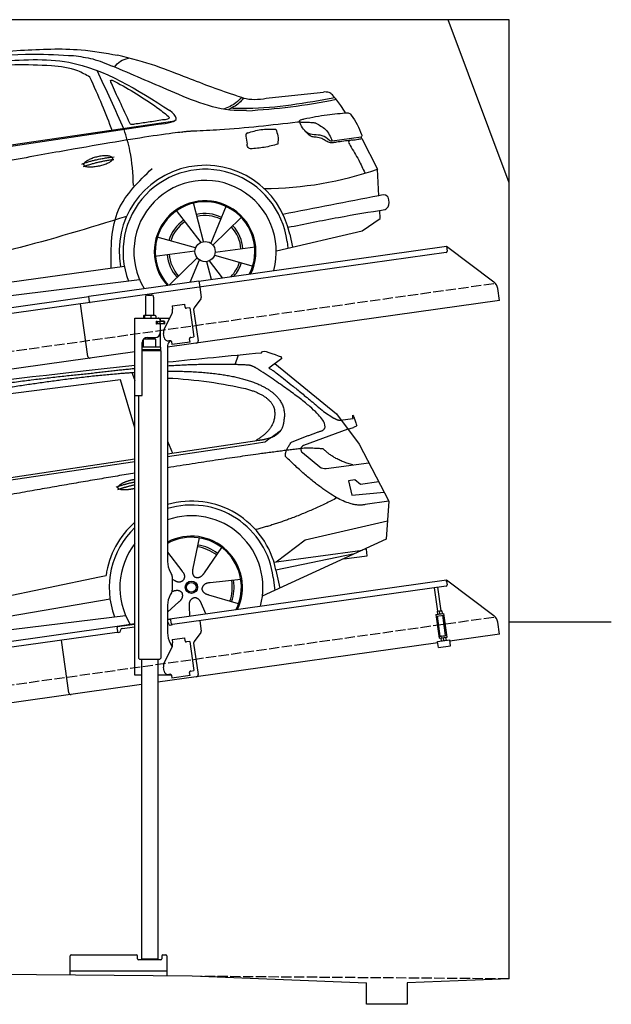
# Model space of a CAD drawing. Extents: x 0 to 5800, y -225 to 4600.
# Tile 3 of 3: x 2900 to 5800, y -225 to 4600. Entities that reach past the tile are written whole.
import ezdxf

# ---------------------------------------------------------------- set-up
doc = ezdxf.new("R2010")
doc.units = 0
doc.header["$LTSCALE"] = 10
doc.header["$MEASUREMENT"] = 0
doc.linetypes.add('GEN3', pattern=[6.25, 5, -1.25])
doc.layers.get('0').update_dxf_attribs({"linetype": 'CONTINUOUS'})
for name, color, linetype in [('3', 6, 'GEN3'), ('CAR', 1, 'CONTINUOUS'), ('SICHTBARE_KANTEN_DIN_', 7, 'CONTINUOUS')]:
    doc.layers.add(name, color=color, linetype=linetype)
doc.layers.add('AM_0', color=7, linetype='CONTINUOUS', lineweight=30)

# ---------------------------------------------------------------- blocks, each defined once
blk = doc.blocks.new('car_150')
at = {"layer": 'CAR'}
for p, q in [((12911.4, 1713.8), (12921.4, 1673.7)), ((13419.2, 1691), (13440.8, 1736.1)), ((13649.1, 1693.4), (13579.8, 1653)), ((12852.3, 1684.4), (12150.5, 1682.1)), ((12893.2, 1443.1), (12852.3, 1684.4)), ((13612.7, 1672.2), (13882, 1390.9)), ((13821.3, 1410.9), (13867.6, 1371.9)), ((13044.2, 1359.1), (13061.8, 1297.5)), ((13882, 1390.9), (13975.4, 1230.3)), ((13896.3, 1358), (13960.6, 1358.2)), ((13036.5, 1296.8), (13490.1, 1309.1)), ((13928.7, 1310.6), (13703.2, 1256.7)), ((13928.7, 1310.6), (13956.3, 1315.1)), ((10792.4, 1227), (12873.3, 1279.9)), ((10839.1, 1237.2), (12874.8, 1292.4)), ((13035, 1284), (13434.9, 1294.1)), ((13434.9, 1294.1), (13517.7, 1297.1)), ((13693.4, 1223.4), (13769.9, 1143.6)), ((13975.4, 1230.3), (14085, 934.5)), ((13799.3, 1131.2), (14011, 1134.1)), ((13933.1, 1058.7), (13900.4, 1058.1)), ((13900.4, 1058.1), (13908.6, 986.7)), ((13957.3, 1033.3), (13933.1, 1058.7)), ((14047.8, 1034.9), (13957.3, 1033.3)), ((13908.6, 986.7), (14067.8, 981)), ((14085, 934.5), (13968.1, 932.9)), ((14085, 934.5), (14050.3, 752)), ((13141, 869.2), (13092, 726)), ((13654.4, 796.4), (14067.1, 840.8)), ((12978, 818.6), (13036.1, 720.2)), ((13244.2, 809.3), (13143.9, 695.8)), ((13500.7, 706.9), (13654.4, 796.4)), ((10765.8, 586.7), (12632.4, 738.6)), ((12632.4, 738.6), (12664.9, 741.2)), ((14050.3, 752), (13413, 548)), ((12984.9, 685.1), (12991.3, 680.2)), ((13489.8, 706.7), (13927.7, 712.7)), ((13886, 699.4), (13494.9, 667.6)), ((13831.6, 682), (13947.5, 682.1)), ((13947.4, 714.7), (13934, 714.7)), ((13947.5, 682.1), (13947.4, 714.7)), ((13318, 642.1), (13166.6, 644.4)), ((13477, 633.5), (13477, 568.5)), ((13494.9, 667.6), (13502.3, 576.6)), ((10786.5, 535.1), (12670.6, 626.7)), ((12976.6, 624.6), (12979.5, 625.3)), ((13292.9, 525.4), (13154, 585.7)), ((10688.1, 535.1), (12736.4, 536.2)), ((12942.4, 527.2), (13003.7, 570.3)), ((13047.9, 495.3), (13052.4, 542.1)), ((13127.9, 496.8), (13108.7, 559.2))]:
    blk.add_line(p, q, dxfattribs=at)
for radius in [30.1, 23.6]:
    blk.add_circle((13073.2, 633.8), radius, dxfattribs=at)
for centre, radius, start, end in [((13707.9, 1237.3), 20, 103.4358, 223.7473), ((13798.8, 1171.2), 40, 223.7473, 270.7861), ((13073.6, 633.3), 403.4, 0.0315, 99.935), ((13073.6, 633.3), 422.7, 4.6504, 99.1419), ((13073.6, 633.3), 422.7, 124.0292, 165.2126), ((13073.6, 633.3), 403.4, 126.4564, 193.9312), ((13073.2, 633.8), 200.6, 45.1152, 74.5463), ((13073.2, 633.8), 209.6, 45.262, 74.3995), ((13073.2, 633.8), 200.6, 117.1152, 118.6429), ((13073.2, 633.8), 200.6, 333.1152, 2.5463), ((13073.2, 633.8), 209.6, 333.262, 2.3995)]:
    blk.add_arc(centre, radius, start, end, dxfattribs=at)
at = {"layer": 'CAR', "color": 1}
for radius, start, end in [(350.6, 337.8443, 102.4953), (350.6, 135.1816, 204.2079), (245, 326.7419, 111.5119), (250.6, 327.615, 110.8156)]:
    blk.add_arc((13073.2, 633.8), radius, start, end, dxfattribs=at)
at = {"layer": 'CAR'}
for points, degree in [([(11210.2, 1685.6), (11542.9, 1749.4), (12105.1, 1762), (12930.5, 1747.4)], 3), ([(13091.3, 1744.3), (13237.9, 1741.3), (13392.2, 1737.5), (13554.4, 1733)], 3), ([(13554.4, 1733), (13562.4, 1752.7), (13610.5, 1716.8), (13648.2, 1701.9)], 3), ([(12704.3, 1733.1), (12355.7, 1743.2), (11740.1, 1722.1)], 2), ([(12928.4, 1730.7), (12821.6, 1733.6), (12704.3, 1733.1)], 2), ([(13085.7, 1699.1), (13316, 1672.5), (13510.3, 1621.4), (13649.5, 1535.3), (13627.4, 1407.4)], 4), ([(13480.9, 1680.7), (13311.8, 1711.2), (13088.8, 1724)], 2), ([(13649.1, 1693.4), (13650.8, 1695), (13646.2, 1697.1), (13650.7, 1700.9), (13648.2, 1701.9)], 4), ([(13081.7, 1665.8), (13216.8, 1643.4), (13354, 1605.1), (13455.3, 1568)], 3), ([(13531.1, 1651.2), (13504.7, 1676.4), (13480.9, 1680.7)], 2), ([(13782.7, 1314.6), (13923.3, 1322), (13531.1, 1651.2)], 2), ([(13579.8, 1653), (13583.8, 1663.8), (13821.3, 1410.9)], 2), ([(13455.3, 1568), (13571.8, 1520.1), (13582.6, 1454.2)], 2), ([(13582.6, 1454.2), (13589.9, 1359.8), (13473.4, 1308.7)], 2), ([(13490.1, 1309.1), (13540.2, 1310.5), (13607.7, 1314), (13619.9, 1364.1), (13627.4, 1407.4)], 4), ([(13867.6, 1371.9), (13876, 1364.8), (13894, 1355.1), (13898.5, 1357.6), (13900.4, 1359.2)], 4), ([(13960.6, 1358.2), (13957.9, 1406.1), (13973.8, 1323.1)], 2), ([(13517.7, 1297.1), (13547.8, 1313.8), (13602.8, 1344.7)], 2), ([(13646, 1280.8), (13782.7, 1314.6)], 1), ([(13973.8, 1323.1), (13974.1, 1319.4), (13966.4, 1316.7), (13956.3, 1315.1)], 3), ([(13609.5, 1213.7), (13606.8, 1237.9), (13646, 1280.8)], 2), ([(12866.3, 1222.8), (11949.2, 1183.9), (10404.4, 1071.4)], 2), ([(13710.6, 1243.2), (13442.1, 1244.8), (13028.3, 1229.3)], 2), ([(13968.1, 932.9), (13845.3, 918), (13609.5, 1213.7)], 2), ([(13798.7, 1227.2), (13797.4, 1230.2), (13710.6, 1243.2)], 2), ([(13931.8, 1133), (13845.5, 1166.6), (13798.7, 1227.2)], 2), ([(12766.3, 1166), (12812.1, 1177.1), (12861, 1179.8)], 2), ([(12773.7, 1153.3), (12815.9, 1162.4), (12859.4, 1166.5)], 2), ([(12775.3, 1160.9), (12774.4, 1168.7), (12785.6, 1178.2), (12809.4, 1187.4), (12837.3, 1192.4), (12862.6, 1193)], 5), ([(12857.1, 1147.9), (12833.5, 1145.1), (12808.5, 1145), (12787.3, 1147.9), (12776.2, 1153.7), (12775.3, 1160.9)], 5), ([(13835.3, 982), (13612, 900.6), (13419.6, 876.1)], 2), ([(13092, 726), (13087.7, 713.3), (13084, 699.2), (13088.6, 685.5), (13099.5, 679.2)], 4), ([(12991.3, 680.2), (13015.2, 659), (13038.2, 672.9)], 2), ([(13036.1, 720.2), (13054.6, 694.2), (13038.2, 672.9)], 2), ([(13143.9, 695.8), (13135.1, 685.8), (13124.6, 675.6), (13110.4, 672.8), (13099.5, 679.2)], 4), ([(12979.5, 625.3), (13010, 634.8), (13025.2, 612.6)], 2), ([(13166.6, 644.4), (13134.8, 647.5), (13124.4, 622.8)], 2), ([(13003.7, 570.3), (13031.3, 586.5), (13025.2, 612.6)], 2), ([(13052.4, 542.1), (13052.7, 574.1), (13078.5, 581.6)], 2), ([(13112.1, 548.2), (13105.2, 579.4), (13078.5, 581.6)], 2), ([(13154, 585.7), (13123.7, 595.9), (13124.4, 622.8)], 2)]:
    blk.add_open_spline(points, degree=degree, dxfattribs=at)
blk.add_open_spline([(11380.1, 1676.4), (11407, 1677.9), (11545.9, 1684.7), (12131.3, 1711.8), (12584.9, 1726.7), (12852.7, 1717.4), (12926.2, 1712.9)], degree=4, knots=[0.0821318, 0.0821318, 0.0821318, 0.0821318, 0.0821318, 0.258851, 0.508851, 0.6086078, 0.6086078, 0.6086078, 0.6086078, 0.6086078], dxfattribs=at)
blk = doc.blocks.new('car_150_')
at = {"layer": 'CAR'}
for p, q in [((6993.7, 5277.2), (7129.2, 5288.8)), ((8349.8, 5065.2), (8614.8, 5095.9)), ((5703.5, 4603.8), (7806, 4931.3)), ((5748.6, 4619.9), (7887.1, 4949.3)), ((8659.8, 4857.1), (8801.1, 4877.5)), ((8805, 4869.2), (8883.2, 4720.4)), ((8891.2, 4589.9), (8883.2, 4720.4)), ((8033.2, 4358.3), (7982.9, 4548.5)), ((7897.5, 4510.1), (8019.3, 4353.9)), ((8143.1, 4534), (8068.7, 4350.5)), ((8898.1, 4478.2), (8895.6, 4518.3)), ((8079.5, 4340.6), (8219, 4479.2)), ((8810.7, 4417.6), (8898.1, 4478.2)), ((8391.6, 4316.2), (8810.7, 4417.6)), ((8455.6, 4397.8), (8469.1, 4334.6)), ((7994.7, 4327.2), (7804.9, 4378.7)), ((8442.3, 4361.7), (8446.4, 4329.7)), ((7795.4, 4285.5), (7991.5, 4312.9)), ((8286.5, 4333.3), (8090.4, 4305.9)), ((8002.4, 4278.2), (7867.9, 4144.6)), ((7969.2, 4159.6), (8013.2, 4268.3)), ((8048.7, 4260.5), (8071.6, 4173.8)), ((8127.2, 4182.1), (8062.7, 4264.8)), ((8087.2, 4291.6), (8277, 4240.1)), ((7646, 4233.7), (5761.2, 3956.2)), ((5689.3, 3904.2), (7721.3, 4169.7))]:
    blk.add_line(p, q, dxfattribs=at)
blk.add_circle((8041, 4309.4), 49.6, dxfattribs=at)
for centre, radius, start, end in [((8042.2, 4309.4), 422.7, 12.065, 190.707), ((8042.2, 4309.4), 403.4, 7.4461, 201.5292), ((8307.4, 6330.9), 1710.3, 270.6601, 289.6726), ((8041, 4309.4), 348.9, 345.0424, 211.6777), ((8041, 4309.4), 249, 334.6275, 221.995), ((8041, 4309.4), 244.1, 333.8517, 222.7626), ((8041, 4309.4), 186.2, 64.7762, 103.2667), ((8041, 4309.4), 186.2, 124.7762, 163.2667), ((8041, 4309.4), 176.5, 124.6018, 163.1816), ((8041, 4309.4), 176.5, 64.6018, 103.1816), ((8041, 4309.4), 176.5, 4.6018, 43.1816), ((8041, 4309.4), 186.2, 4.7762, 43.2667), ((8041, 4309.4), 176.5, 184.6018, 223.1816), ((8041, 4309.4), 186.2, 184.7762, 223.2667), ((8041, 4309.4), 176.5, 316.6896, 343.1816), ((8041, 4309.4), 186.2, 320.3371, 343.2667)]:
    blk.add_arc(centre, radius, start, end, dxfattribs=at)
for points, degree, knots in [([(6590.3, 5194.3), (6790.1, 5231.4), (7055.2, 5280.6), (7323.2, 5267.8), (7389.2, 5264.7)], 3, [0, 0, 0, 0, 605.994997, 803.781644, 803.781644, 803.781644, 803.781644]), ([(7129.2, 5288.8), (7228.1, 5294.9), (7387.4, 5304.7), (7544.3, 5278.3), (7603.8, 5268.4)], 3, [0, 0, 0, 0, 296.050466, 476.332401, 476.332401, 476.332401, 476.332401]), ([(7389.2, 5264.7), (7420.8, 5260.7), (7486.1, 5252.6), (7547.1, 5227.9), (7578.6, 5215.1)], 3, [0, 0, 0, 0, 95.129403, 196.544102, 196.544102, 196.544102, 196.544102]), ([(8191, 5074.7), (8107.9, 5098.3), (7930.3, 5167), (7746.4, 5237.4), (7603.8, 5268.4)], 3, [5.571538, 5.571538, 5.571538, 5.571538, 32.165526, 64.936902, 64.936902, 64.936902, 64.936902]), ([(7280.4, 5213.4), (7220.4, 5216.3), (7078, 5223.2), (6937, 5200.9), (6855.4, 5188)], 3, [0, 0, 0, 0, 179.578451, 426.729981, 426.729981, 426.729981, 426.729981]), ([(7010.2, 5233), (7130.8, 5242.4), (7438, 5266.3), (7702.5, 5100), (7863.2, 4999)], 3, [0, 0, 0, 0, 355.261483, 904.814862, 904.814862, 904.814862, 904.814862]), ([(7469.5, 5159.8), (7450.1, 5170.8), (7392.1, 5203.7), (7325, 5209.6), (7280.4, 5213.4)], 3, [0, 0, 0, 0, 66.345015, 198.470892, 198.470892, 198.470892, 198.470892]), ([(8238.8, 5002.4), (8225.9, 5001.9), (8097.3, 4997.4), (7874.9, 5091.2), (7673.8, 5175.3), (7578.6, 5215.1)], 3, [0, 0, 0, 0, 38.601997, 385.248101, 697.121472, 697.121472, 697.121472, 697.121472]), ([(7590.1, 5210.4), (7598.8, 5221.2), (7616.6, 5243), (7643.8, 5250.6), (7657.5, 5254.4)], 3, [0, 0, 0, 0, 40.483158, 82.304269, 82.304269, 82.304269, 82.304269]), ([(7582.2, 4896.4), (7565.7, 4939), (7531.3, 5028.2), (7490.7, 5114.7), (7469.5, 5159.8)], 3, [0, 0, 0, 0, 136.989327, 286.582756, 286.582756, 286.582756, 286.582756]), ([(7575.1, 5131.1), (7572.7, 5136.8), (7566.4, 5151.1), (7582.7, 5144.2), (7592.5, 5140)], 3, [0, 0, 0, 0, 14.214257, 36.026738, 36.026738, 36.026738, 36.026738]), ([(7668, 4935.3), (7650.2, 4969.8), (7620.8, 5036.6), (7588.5, 5099.8), (7575.1, 5131.1)], 3, [2.591518, 2.591518, 2.591518, 2.591518, 14.396583, 24.038621, 24.038621, 24.038621, 24.038621]), ([(7592.5, 5140), (7663.4, 5100.7), (7754.6, 5050.2), (7836.7, 4986.2), (7855.1, 4971.8)], 3, [0, 0, 0, 0, 242.296972, 312.074439, 312.074439, 312.074439, 312.074439]), ([(8213.4, 5067), (8204.8, 5057.5), (8180.8, 5030.7), (8147.4, 5016.7), (8125.8, 5007.6)], 3, [0, 0, 0, 0, 37.936628, 106.922734, 106.922734, 106.922734, 106.922734]), ([(8163.6, 5014.3), (8190.3, 5013.8), (8360.5, 5010.7), (8528.5, 5042.5), (8670.3, 5069.3)], 3, [0, 0, 0, 0, 79.824219, 510.28314, 510.28314, 510.28314, 510.28314]), ([(8191, 5074.7), (8205.8, 5069.3), (8256.7, 5050.7), (8311.1, 5059.2), (8349.8, 5065.2)], 3, [0, 0, 0, 0, 46.804205, 160.961784, 160.961784, 160.961784, 160.961784]), ([(8659.2, 5083.2), (8653.8, 5087.2), (8640.8, 5096.8), (8624.4, 5096.2), (8614.8, 5095.9)], 3, [0, 0, 0, 0, 19.609343, 47.348199, 47.348199, 47.348199, 47.348199]), ([(8723.8, 4994.4), (8716.5, 5006.5), (8697.8, 5038.1), (8673.9, 5066), (8659.2, 5083.2)], 3, [0, 0, 0, 0, 42.278278, 110.016544, 110.016544, 110.016544, 110.016544]), ([(8224.6, 5063.8), (8219.5, 5057.3), (8207.5, 5042.1), (8182.3, 5022), (8161, 5011.9), (8149.7, 5006.6)], 3, [0, 0, 0, 0, 24.71914, 58.083873, 95.394075, 95.394075, 95.394075, 95.394075]), ([(8240.9, 5001), (8312.1, 5006.7), (8458.8, 5018.5), (8603.3, 5046.3), (8677.8, 5060.7)], 3, [0, 0, 0, 0, 213.973217, 441.202015, 441.202015, 441.202015, 441.202015]), ([(7806, 4931.3), (7851.9, 4937.1), (7921.3, 4946), (7877.9, 4985.6), (7863.2, 4999)], 3, [0, 0, 0, 0, 93.644646, 141.842533, 141.842533, 141.842533, 141.842533]), ([(7855.1, 4971.8), (7856.9, 4969.4), (7866.6, 4956.8), (7844.9, 4954.5), (7827.4, 4952.7)], 3, [0, 0, 0, 0, 8.218705, 42.579443, 42.579443, 42.579443, 42.579443]), ([(8521.1, 4963.5), (8558.7, 4971.4), (8629.4, 4986.3), (8701.3, 4992.4), (8734.9, 4995.3)], 3, [0, 0, 0, 0, 115.283952, 216.335245, 216.335245, 216.335245, 216.335245]), ([(8734.9, 4995.3), (8735.5, 4995.3), (8742.3, 4994.7), (8774, 4959.5), (8789.9, 4921.4), (8803.6, 4888.9)], 3, [0, 0, 0, 0, 1.734697, 20.495648, 128.700618, 128.700618, 128.700618, 128.700618]), ([(7690.7, 4930.9), (7682.9, 4929), (7673.3, 4926.7), (7668.9, 4934), (7668, 4935.3)], 3, [0, 0, 0, 0, 20.033107, 24.561149, 24.561149, 24.561149, 24.561149]), ([(7827.4, 4952.7), (7804.1, 4948.8), (7758.6, 4941.2), (7712.9, 4934.3), (7690.7, 4930.9)], 3, [0, 0, 0, 0, 70.948783, 138.444185, 138.444185, 138.444185, 138.444185]), ([(8489.1, 4946.9), (8362.2, 4931.3), (8192.7, 4910.5), (8022.3, 4901.3), (7979.4, 4899)], 3, [0, 0, 0, 0, 383.276615, 511.9713, 511.9713, 511.9713, 511.9713]), ([(8499.4, 4953.2), (8499.6, 4954.1), (8500.1, 4956.8), (8502.7, 4957.8), (8504.4, 4958.4)], 3, [0, 0, 0, 0, 2.821477, 7.666518, 7.666518, 7.666518, 7.666518]), ([(8514.3, 4920.1), (8507.6, 4929.7), (8500.3, 4940.1), (8499.5, 4952.2), (8499.4, 4953.2)], 3, [0, 0, 0, 0, 33.566473, 36.446484, 36.446484, 36.446484, 36.446484]), ([(8504.4, 4958.4), (8507.8, 4959.8), (8513.2, 4962), (8519, 4963.1), (8521.1, 4963.5)], 3, [0, 0, 0, 0, 10.993467, 17.505662, 17.505662, 17.505662, 17.505662]), ([(8578.5, 4942.4), (8595.8, 4933.8), (8633.1, 4915.4), (8650.5, 4877.5), (8659.8, 4857.1)], 3, [0, 0, 0, 0, 56.143574, 121.02194, 121.02194, 121.02194, 121.02194]), ([(7687.8, 4631.1), (7684.2, 4688.1), (7678.4, 4781.5), (7650.4, 4870.6), (7639.4, 4905.3)], 3, [0, 0, 0, 0, 170.454794, 279.374153, 279.374153, 279.374153, 279.374153]), ([(8245.8, 4892.2), (8242.8, 4891.2), (8235.4, 4888.9), (8236.5, 4880.8), (8237.1, 4876.1)], 3, [0, 0, 0, 0, 8.69426, 20.870259, 20.870259, 20.870259, 20.870259]), ([(8244.9, 4892.1), (8266.5, 4899), (8311.3, 4913.4), (8358.3, 4912.8), (8382.6, 4912.4)], 3, [0, 0, 0, 0, 67.706114, 140.005181, 140.005181, 140.005181, 140.005181]), ([(8382.6, 4912.4), (8386.9, 4901.5), (8396, 4877.8), (8394.2, 4852.5), (8393.3, 4838.9)], 3, [0, 0, 0, 0, 34.900949, 75.090232, 75.090232, 75.090232, 75.090232]), ([(8645.2, 4860.1), (8634.4, 4868.9), (8603, 4892.4), (8542.9, 4879.7), (8521, 4910.7), (8514.3, 4920.1)], 3, [0.658544, 0.658544, 0.658544, 0.658544, 4.748765, 12.290755, 15.589596, 15.589596, 15.589596, 15.589596]), ([(8581.1, 4874.9), (8574.1, 4874.8), (8553.6, 4874.6), (8539.3, 4890.4), (8529.9, 4900.7)], 3, [0, 0, 0, 0, 20.376363, 59.606847, 59.606847, 59.606847, 59.606847]), ([(8629.7, 4855.7), (8623.1, 4860), (8608.2, 4869.6), (8590.8, 4873), (8581.1, 4874.9)], 3, [0, 0, 0, 0, 23.382166, 52.652276, 52.652276, 52.652276, 52.652276]), ([(8803.6, 4888.9), (8804.6, 4886.7), (8806.7, 4882.3), (8803, 4879.1), (8801.1, 4877.5)], 3, [0, 0, 0, 0, 6.560892, 13.117252, 13.117252, 13.117252, 13.117252]), ([(8260.3, 4814.7), (8256.8, 4815.3), (8246, 4817.1), (8244, 4829), (8242.7, 4837)], 3, [0, 0, 0, 0, 9.934216, 31.059147, 31.059147, 31.059147, 31.059147]), ([(8393.3, 4838.9), (8371.3, 4832.7), (8327.5, 4820.2), (8282.1, 4816.4), (8259.4, 4814.5)], 3, [0, 0, 0, 0, 68.25117, 136.398239, 136.398239, 136.398239, 136.398239]), ([(8664.2, 4847.7), (8660, 4847.2), (8647.9, 4845.9), (8636.9, 4851.8), (8629.7, 4855.7)], 3, [0, 0, 0, 0, 12.334473, 36.077303, 36.077303, 36.077303, 36.077303]), ([(8645.2, 4860.1), (8647, 4858.9), (8651.5, 4856.3), (8656.7, 4856.7), (8659.8, 4857.1)], 3, [0.11133, 0.11133, 0.11133, 0.11133, 0.733961, 1.64284, 1.64284, 1.64284, 1.64284]), ([(8752.5, 4860.5), (8727.9, 4857.2), (8698.8, 4853.2), (8669.8, 4848.6), (8664.2, 4847.7)], 3, [0, 0, 0, 0, 7.10149, 8.807008, 8.807008, 8.807008, 8.807008]), ([(8759.3, 4861.5), (8751.5, 4860.6), (8734.7, 4858.6), (8743.2, 4843.3), (8747.8, 4835.1)], 3, [0, 0, 0, 0, 18.78232, 40.52492, 40.52492, 40.52492, 40.52492]), ([(8747.8, 4835.1), (8762.5, 4811.6), (8789.4, 4768.5), (8811, 4722.5), (8820.8, 4701.6)], 3, [0, 0, 0, 0, 83.27798, 152.299671, 152.299671, 152.299671, 152.299671]), ([(8757.3, 4861.2), (8766.9, 4862.5), (8782.9, 4864.6), (8798.7, 4867.9), (8805, 4869.2)], 3, [0, 0, 0, 0, 29.138804, 48.348385, 48.348385, 48.348385, 48.348385]), ([(7442.5, 4729.7), (7440.4, 4737.7), (7458.8, 4757), (7537.7, 4789), (7634.5, 4769.9), (7553.7, 4725.9), (7469.8, 4714.2), (7444.6, 4721.7), (7442.5, 4729.7)], 5, [0, 0, 0, 0, 0, 0, 0.300106, 0.500106, 0.700106, 1, 1, 1, 1, 1, 1]), ([(7581.1, 4224.1), (7579.8, 4324.9), (7577.1, 4516.8), (7713.1, 4650.8), (7777.7, 4714.5)], 3, [0, 0, 0, 0, 288.299349, 549.189347, 549.189347, 549.189347, 549.189347]), ([(8935.7, 4582.7), (8934.4, 4584.7), (8925.5, 4598.3), (8907, 4593.8), (8891.2, 4589.9)], 3, [0, 0, 0, 0, 6.947087, 47.332504, 47.332504, 47.332504, 47.332504]), ([(8922.6, 4523), (8927.9, 4526.8), (8946.9, 4540.2), (8940.4, 4564.9), (8935.7, 4582.7)], 3, [0, 0, 0, 0, 18.607322, 66.126339, 66.126339, 66.126339, 66.126339]), ([(8446.2, 4431.7), (8528.5, 4449), (8686.8, 4482.3), (8846.1, 4509.8), (8922.6, 4523)], 3, [0, 0, 0, 0, 252.396589, 485.064773, 485.064773, 485.064773, 485.064773]), ([(7654.8, 4478.5), (7470.6, 4420.5), (6844.5, 4223.3), (6193.7, 4129.8), (5734.4, 4063.7)], 3, [0, 0, 0, 0, 579.00444, 1967.110779, 1967.110779, 1967.110779, 1967.110779])]:
    blk.add_open_spline(points, degree=degree, knots=knots, dxfattribs=at)
for points, degree in [([(7639.4, 4905.3), (7594.8, 5000.9), (7550.3, 5096.5), (7505.7, 5192.1)], 3), ([(8578.5, 4942.4), (8576.8, 4945.2), (8489.1, 4946.9)], 2), ([(7979.4, 4899), (7725, 4888.3), (5338.8, 4399.4)], 2), ([(8237.1, 4876.1), (8239, 4863.1), (8240.8, 4850), (8242.7, 4837)], 3), ([(8805, 4869.2), (8803.7, 4871.9), (8802.4, 4874.7), (8801.1, 4877.5)], 3), ([(7432.9, 4733.6), (7502, 4760.2), (7591.2, 4770)], 2), ([(7441.9, 4722), (7513, 4747.3), (7590.2, 4757.9)], 2), ([(8891.2, 4589.9), (8734.4, 4558.1), (8577.5, 4526.3), (8420.6, 4494.5)], 3)]:
    blk.add_open_spline(points, degree=degree, dxfattribs=at)

msp = doc.modelspace()

# ---------------------------------------------------------------- linework, layer by layer
for p, q in [((5300, 4600), (0, 4600)), ((5300, 3800), (5000, 4600)), ((5300, -100), (5300, 4600)), ((3778.5, 3319.4), (4991.6, 3489.9)), ((4991.6, 3489.9), (4995.1, 3465.1)), ((4991.6, 3489.9), (5223.6, 3315.1)), ((4990.8, 3459.5), (3779.7, 3289.3)), ((3238.7, 3244.5), (3778.4, 3320.4)), ((3779.7, 3289.3), (3246, 3214.3)), ((3778.4, 3320.4), (3782.7, 3289.7)), ((3782.7, 3289.7), (3789.8, 3239.3)), ((5251.2, 3223.4), (5243, 3282.1)), ((760, 2895.2), (3238.8, 3243.6)), ((3242.6, 3216.8), (3238.7, 3244.5)), ((3516.7, 3240.6), (3516.7, 3150.6)), ((3526.7, 3250.6), (3546.7, 3250.6)), ((3556.7, 3240.6), (3556.7, 3150.6)), ((3246, 3214.3), (760, 2864.9)), ((3234.6, 2950.1), (3198.5, 3207.6)), ((5251.2, 3223.4), (3624.7, 2994.8)), ((3646.7, 3197.9), (3709.1, 3206.6)), ((3646.7, 3197.9), (3648.9, 3182)), ((3711.3, 3190.8), (3709.1, 3206.6)), ((3711.3, 3190.8), (3711.4, 3189.8)), ((3717.1, 3185.6), (3718.1, 3185.7)), ((3733.9, 3187.9), (3718.1, 3185.7)), ((3733.9, 3187.9), (3753.9, 3045.3)), ((3787.9, 3231.9), (3754.6, 3187.7)), ((3464.7, 3137.6), (3636.1, 3137.6)), ((3464.7, 2757.6), (3464.7, 3137.6)), ((3506.8, 3148.2), (3506.8, 3137.6)), ((3527.5, 3150.6), (3509.5, 3150.6)), ((3512.5, 3148.2), (3512.5, 3137.6)), ((3554.6, 3150.6), (3527.5, 3150.6)), ((3542.5, 3148.2), (3542.5, 3137.6)), ((3564.2, 3150.6), (3554.6, 3150.6)), ((3566.6, 3148.2), (3566.6, 3137.6)), ((3589.7, 3122.1), (3589.7, 3137.6)), ((3608.5, 3083.5), (3646, 3157.1)), ((3649.5, 3177.8), (3648.9, 3182)), ((3752.6, 3180.3), (3774.3, 3026)), ((3573.4, 3121.6), (3569.7, 3121.6)), ((3607.7, 3109.6), (3569.9, 3109.6)), ((3570.7, 3111.8), (3570.7, 3119)), ((3573.4, 3121.6), (3585.7, 3121.6)), ((3585.7, 3109.1), (3573.4, 3109.1)), ((3573.7, 3121.6), (3573.7, 3109.6)), ((3587.7, 3121.6), (3585.7, 3121.6)), ((3587.7, 3121.6), (3588.7, 3121.6)), ((3588.7, 3127.6), (3588.7, 3124.6)), ((3589.4, 3121.6), (3588.7, 3121.6)), ((3588.7, 3109.6), (3588.7, 3121.6)), ((3588.7, 3106.1), (3588.7, 3067.6)), ((3607, 3121.6), (3589.4, 3121.6)), ((3608.7, 3122.1), (3589.7, 3122.1)), ((3589.7, 2994.7), (3589.7, 3109.1)), ((3608.7, 3109.1), (3589.7, 3109.1)), ((3607, 3121.6), (3607.7, 3121.6)), ((3607.7, 3109.6), (3607.7, 3121.6)), ((3609.7, 3121.1), (3609.7, 3110.1)), ((3518.7, 3034), (3518.7, 3041.6)), ((3525.7, 3042.6), (3563.7, 3042.6)), ((3554.7, 3034.5), (3554.7, 3042.6)), ((3607.8, 3043), (3605.1, 3062.8)), ((3738.1, 3043.1), (3737.1, 3043)), ((3738.1, 3043.1), (3753.9, 3045.3)), ((3500.7, 2760.6), (3500.7, 3017.6)), ((3591.7, 2994.6), (3500.7, 2994.6)), ((3566.7, 3034.6), (3506.7, 3033.9)), ((3506.7, 2994.7), (3506.7, 3033.9)), ((3566.7, 2994.6), (3566.7, 3034.6)), ((3591.7, 2981.4), (3591.7, 2994.6)), ((3624.7, 3002.6), (3624.7, 1944.3)), ((3638.4, 3027.1), (3630.4, 3025.9)), ((3644, 3022.8), (3646.1, 3007.9)), ((3735.2, 3020.5), (3646.1, 3007.9)), ((3732.9, 3037.3), (3733, 3036.3)), ((3735.2, 3020.5), (3733, 3036.3)), ((3464.7, 2972.4), (760, 2592.2)), ((3591.7, 2981.4), (3500.7, 2981.4)), ((3588.7, 2979.6), (3500.7, 2979.6)), ((3591.7, 2977.9), (3500.7, 2977.9)), ((3588.7, 2979.6), (3591.7, 2981.4)), ((3588.7, 2979.6), (3591.7, 2977.9)), ((3589.7, 2979.1), (3589.7, 2980.2)), ((3591.7, 2977.9), (3591.8, 1471.6)), ((3464.7, 1387.6), (3464.7, 2857.6)), ((3464.7, 2757.6), (3497.7, 2757.6)), ((3481.7, 2757.6), (3481.8, 1471.6)), ((3638.1, 1894.3), (3644.4, 1883.4)), ((3624.7, 1662.8), (4991.6, 1854.9)), ((3647.7, 1870.9), (3647.7, 1804.3)), ((4992.7, 1847), (4991.6, 1854.9)), ((4991.6, 1854.9), (5223.6, 1680.1)), ((4992.7, 1847), (4995.1, 1830.1)), ((3644.4, 1791.8), (3638.1, 1781)), ((4990.8, 1824.5), (3649, 1635.9)), ((4949.6, 1700.9), (4933.4, 1816.4)), ((4965.5, 1703.1), (4949.2, 1818.6)), ((3624.7, 1731), (3624.7, 1594.7)), ((4939.8, 1684.5), (4979.4, 1690.1)), ((4946.4, 1700.4), (4945.7, 1699.9)), ((4945.7, 1699.9), (4947.7, 1686.1)), ((4968.7, 1703.5), (4946.4, 1700.4)), ((4959.4, 1688.8), (4957.8, 1700.5)), ((4968.7, 1703.5), (4969.5, 1703.2)), ((4969.5, 1703.2), (4971.4, 1689.4)), ((4970.8, 1688.9), (4971.4, 1689.4)), ((4995.7, 1574.2), (4979.4, 1690.1)), ((3640.5, 1661), (3624.7, 1658.8)), ((3643.4, 1640.2), (3639.9, 1664.9)), ((3782.7, 1654.7), (3789.8, 1604.3)), ((4939.8, 1684.5), (4956.1, 1568.7)), ((4940.9, 1676.6), (4980.5, 1682.2)), ((4961.3, 1578.5), (4947.4, 1677.5)), ((4948.5, 1685.7), (4947.7, 1686.1)), ((4988, 1582.2), (4974.1, 1681.3)), ((5251.2, 1588.4), (5243, 1647.1)), ((5300, 1650), (5800, 1650)), ((760, 1260.2), (3377.5, 1628)), ((3376.7, 1597.6), (760, 1229.9)), ((3377.5, 1628), (3464.7, 1640.3)), ((3377.5, 1628), (3378.6, 1620.1)), ((3464.7, 1636.3), (3378, 1624.1)), ((3381, 1603.3), (3378.6, 1620.1)), ((3384.3, 1597.7), (3389.2, 1598.4)), ((3393.5, 1604), (3393.3, 1605)), ((3401.8, 1616.3), (3464.7, 1625.2)), ((3631, 1638.4), (3631.1, 1637.4)), ((3636.8, 1633.2), (3641.7, 1633.9)), ((3787.9, 1596.9), (3754.6, 1552.7)), ((3140.6, 1301.9), (3104.4, 1559.4)), ((3140.6, 1301.9), (3104.4, 1559.4)), ((3638.1, 1544.7), (3648.2, 1527.3)), ((3646.7, 1562.9), (3709.1, 1571.6)), ((3646.7, 1562.9), (3648.9, 1547)), ((3649.5, 1542.8), (3648.9, 1547)), ((3711.3, 1555.8), (3709.1, 1571.6)), ((3711.3, 1555.8), (3711.4, 1554.8)), ((3717.1, 1550.6), (3718.1, 1550.7)), ((3733.9, 1552.9), (3718.1, 1550.7)), ((3733.9, 1552.9), (3753.9, 1410.3)), ((3752.6, 1545.3), (3774.3, 1391)), ((4949.2, 1546), (3765.8, 1379.7)), ((4948.3, 1552.6), (5007.7, 1561)), ((4952.4, 1522.9), (4948.3, 1552.6)), ((4955, 1576.6), (4994.6, 1582.2)), ((4956.1, 1568.7), (4995.7, 1574.2)), ((4961.3, 1578.5), (4988, 1582.2)), ((4964.8, 1569.9), (4964.1, 1569.4)), ((4964.1, 1569.4), (4966, 1555.6)), ((4966.8, 1555.2), (4966, 1555.6)), ((4966.9, 1578.3), (4966.7, 1579.3)), ((4976.1, 1570), (4977.8, 1558.3)), ((4982.7, 1580.5), (4982.6, 1581.5)), ((4987, 1573), (4987.9, 1572.7)), ((4987.9, 1572.7), (4989.8, 1558.9)), ((4989.1, 1558.4), (4989.8, 1558.9)), ((5011.9, 1531.3), (5007.7, 1561)), ((5251.2, 1588.4), (5008.6, 1554.3)), ((3608.5, 1448.5), (3646, 1522.1)), ((4952.4, 1522.9), (5011.9, 1531.3)), ((3481.8, 1482.6), (3481.8, 1471.6)), ((3488.8, 1464.6), (3481.8, 1471.6)), ((3584.8, 1464.6), (3488.8, 1464.6)), ((3496.8, 1464.6), (3496.9, -1.4)), ((3576.8, 1464.6), (3576.9, -1.4)), ((3584.8, 1464.6), (3591.8, 1471.6)), ((3607.8, 1408), (3605.1, 1427.8)), ((3732.9, 1402.3), (3733, 1401.3)), ((3735.2, 1385.5), (3733, 1401.3)), ((3738.1, 1408.1), (3737.1, 1408)), ((3738.1, 1408.1), (3753.9, 1410.3)), ((3496.8, 1387.6), (3464.7, 1387.6)), ((3644, 1387.6), (3576.8, 1387.6)), ((3765.8, 1379.7), (3576.8, 1353.1)), ((3638.4, 1392.1), (3630.4, 1390.9)), ((3644, 1387.8), (3646.1, 1372.9)), ((3735.2, 1385.5), (3646.1, 1372.9)), ((3496.8, 1341.9), (760, 957.2)), ((3146.9, -80.3), (3146.9, 12.6)), ((3151.9, 17.6), (3471.9, 17.6)), ((3476.9, -2.4), (3476.9, 12.6)), ((3596.9, 12.6), (3596.9, -2.4)), ((3601.9, 17.6), (3616.9, 17.6)), ((3621.9, 12.6), (3621.9, -84.8)), ((3591.9, -7.4), (3481.9, -7.4)), ((3497.9, -2.4), (3496.9, -1.4)), ((3497.9, -2.4), (3575.9, -2.4)), ((3510.9, -2.4), (3510.9, -7.4)), ((3562.9, -2.4), (3562.9, -7.4)), ((3575.9, -2.4), (3576.9, -1.4)), ((0, -50), (3745, -86)), ((3621.9, -62.4), (3146.9, -62.4)), ((3745, -86), (4600, -120.1)), ((4600, -225), (4600, -120.1)), ((5300, -100), (4799.5, -120.1)), ((4799.5, -120.1), (4800, -225)), ((4800, -225), (4600, -225))]:
    msp.add_line(p, q)
for points in [[(3644, 3022.8, 0), (3644, 3022.8, 0), (3644, 3022.8, 0), (3644, 3022.8, 0), (3644, 3022.8, 0), (3644, 3022.8, 0), (3644, 3022.8, 0), (3644, 3022.9, 0), (3644, 3022.9, 0), (3644, 3022.9, 0), (3644, 3022.9, 0), (3644, 3022.9, 0), (3644, 3022.9, 0), (3644, 3022.9, 0), (3644, 3022.9, 0), (3644, 3022.9, 0), (3644, 3022.9, 0), (3644, 3022.9, 0), (3644, 3022.9, 0), (3644, 3022.9, 0), (3644, 3023, 0), (3644, 3023, 0), (3644, 3023, 0), (3644, 3023, 0), (3644, 3023, 0), (3644, 3023, 0), (3644, 3023, 0), (3644, 3023, 0), (3644, 3023, 0), (3644, 3023, 0), (3644, 3023, 0), (3644, 3023, 0), (3644, 3023, 0), (3644, 3023.1, 0), (3644, 3023.1, 0), (3644, 3023.1, 0), (3644, 3023.1, 0), (3644, 3023.1, 0), (3644, 3023.1, 0), (3644, 3023.1, 0), (3644, 3023.1, 0), (3644, 3023.1, 0), (3644, 3023.1, 0), (3644, 3023.1, 0), (3643.9, 3023.1, 0), (3643.9, 3023.1, 0), (3643.9, 3023.2, 0), (3643.9, 3023.2, 0), (3643.9, 3023.2, 0), (3643.9, 3023.2, 0), (3643.9, 3023.2, 0), (3643.9, 3023.2, 0), (3643.9, 3023.2, 0), (3643.9, 3023.2, 0), (3643.9, 3023.2, 0), (3643.9, 3023.2, 0), (3643.9, 3023.2, 0), (3643.9, 3023.2, 0), (3643.9, 3023.2, 0), (3643.9, 3023.3, 0), (3643.9, 3023.3, 0), (3643.9, 3023.3, 0), (3643.9, 3023.3, 0), (3643.9, 3023.3, 0), (3643.9, 3023.3, 0), (3643.9, 3023.3, 0), (3643.9, 3023.3, 0), (3643.9, 3023.3, 0), (3643.9, 3023.3, 0), (3643.9, 3023.3, 0), (3643.9, 3023.3, 0), (3643.9, 3023.3, 0), (3643.9, 3023.4, 0), (3643.9, 3023.4, 0), (3643.9, 3023.4, 0), (3643.9, 3023.4, 0), (3643.9, 3023.4, 0), (3643.9, 3023.4, 0), (3643.9, 3023.4, 0), (3643.9, 3023.4, 0), (3643.9, 3023.4, 0), (3643.9, 3023.4, 0), (3643.9, 3023.4, 0), (3643.9, 3023.4, 0), (3643.9, 3023.4, 0), (3643.9, 3023.5, 0), (3643.9, 3023.5, 0), (3643.9, 3023.5, 0), (3643.9, 3023.5, 0), (3643.9, 3023.5, 0), (3643.9, 3023.5, 0), (3643.9, 3023.5, 0), (3643.9, 3023.5, 0), (3643.9, 3023.5, 0), (3643.9, 3023.5, 0), (3643.8, 3023.5, 0), (3643.8, 3023.5, 0), (3643.8, 3023.5, 0), (3643.8, 3023.6, 0), (3643.8, 3023.6, 0), (3643.8, 3023.6, 0), (3643.8, 3023.6, 0), (3643.8, 3023.6, 0), (3643.8, 3023.6, 0), (3643.8, 3023.6, 0), (3643.8, 3023.6, 0), (3643.8, 3023.6, 0), (3643.8, 3023.6, 0), (3643.8, 3023.6, 0), (3643.8, 3023.6, 0), (3643.8, 3023.6, 0), (3643.8, 3023.7, 0), (3643.8, 3023.7, 0), (3643.8, 3023.7, 0), (3643.8, 3023.7, 0), (3643.8, 3023.7, 0), (3643.8, 3023.7, 0), (3643.8, 3023.7, 0), (3643.8, 3023.7, 0), (3643.8, 3023.7, 0), (3643.8, 3023.7, 0), (3643.8, 3023.7, 0), (3643.8, 3023.7, 0), (3643.8, 3023.7, 0), (3643.8, 3023.8, 0), (3643.8, 3023.8, 0), (3643.8, 3023.8, 0), (3643.8, 3023.8, 0)], [(3644, 1387.8, 0), (3644, 1387.8, 0), (3644, 1387.8, 0), (3644, 1387.8, 0), (3644, 1387.8, 0), (3644, 1387.8, 0), (3644, 1387.8, 0), (3644, 1387.9, 0), (3644, 1387.9, 0), (3644, 1387.9, 0), (3644, 1387.9, 0), (3644, 1387.9, 0), (3644, 1387.9, 0), (3644, 1387.9, 0), (3644, 1387.9, 0), (3644, 1387.9, 0), (3644, 1387.9, 0), (3644, 1387.9, 0), (3644, 1387.9, 0), (3644, 1387.9, 0), (3644, 1388, 0), (3644, 1388, 0), (3644, 1388, 0), (3644, 1388, 0), (3644, 1388, 0), (3644, 1388, 0), (3644, 1388, 0), (3644, 1388, 0), (3644, 1388, 0), (3644, 1388, 0), (3644, 1388, 0), (3644, 1388, 0), (3644, 1388, 0), (3644, 1388.1, 0), (3644, 1388.1, 0), (3644, 1388.1, 0), (3644, 1388.1, 0), (3644, 1388.1, 0), (3644, 1388.1, 0), (3644, 1388.1, 0), (3644, 1388.1, 0), (3644, 1388.1, 0), (3644, 1388.1, 0), (3644, 1388.1, 0), (3643.9, 1388.1, 0), (3643.9, 1388.1, 0), (3643.9, 1388.2, 0), (3643.9, 1388.2, 0), (3643.9, 1388.2, 0), (3643.9, 1388.2, 0), (3643.9, 1388.2, 0), (3643.9, 1388.2, 0), (3643.9, 1388.2, 0), (3643.9, 1388.2, 0), (3643.9, 1388.2, 0), (3643.9, 1388.2, 0), (3643.9, 1388.2, 0), (3643.9, 1388.2, 0), (3643.9, 1388.2, 0), (3643.9, 1388.3, 0), (3643.9, 1388.3, 0), (3643.9, 1388.3, 0), (3643.9, 1388.3, 0), (3643.9, 1388.3, 0), (3643.9, 1388.3, 0), (3643.9, 1388.3, 0), (3643.9, 1388.3, 0), (3643.9, 1388.3, 0), (3643.9, 1388.3, 0), (3643.9, 1388.3, 0), (3643.9, 1388.3, 0), (3643.9, 1388.3, 0), (3643.9, 1388.4, 0), (3643.9, 1388.4, 0), (3643.9, 1388.4, 0), (3643.9, 1388.4, 0), (3643.9, 1388.4, 0), (3643.9, 1388.4, 0), (3643.9, 1388.4, 0), (3643.9, 1388.4, 0), (3643.9, 1388.4, 0), (3643.9, 1388.4, 0), (3643.9, 1388.4, 0), (3643.9, 1388.4, 0), (3643.9, 1388.4, 0), (3643.9, 1388.5, 0), (3643.9, 1388.5, 0), (3643.9, 1388.5, 0), (3643.9, 1388.5, 0), (3643.9, 1388.5, 0), (3643.9, 1388.5, 0), (3643.9, 1388.5, 0), (3643.9, 1388.5, 0), (3643.9, 1388.5, 0), (3643.9, 1388.5, 0), (3643.8, 1388.5, 0), (3643.8, 1388.5, 0), (3643.8, 1388.5, 0), (3643.8, 1388.6, 0), (3643.8, 1388.6, 0), (3643.8, 1388.6, 0), (3643.8, 1388.6, 0), (3643.8, 1388.6, 0), (3643.8, 1388.6, 0), (3643.8, 1388.6, 0), (3643.8, 1388.6, 0), (3643.8, 1388.6, 0), (3643.8, 1388.6, 0), (3643.8, 1388.6, 0), (3643.8, 1388.6, 0), (3643.8, 1388.6, 0), (3643.8, 1388.7, 0), (3643.8, 1388.7, 0), (3643.8, 1388.7, 0), (3643.8, 1388.7, 0), (3643.8, 1388.7, 0), (3643.8, 1388.7, 0), (3643.8, 1388.7, 0), (3643.8, 1388.7, 0), (3643.8, 1388.7, 0), (3643.8, 1388.7, 0), (3643.8, 1388.7, 0), (3643.8, 1388.7, 0), (3643.8, 1388.7, 0), (3643.8, 1388.8, 0), (3643.8, 1388.8, 0), (3643.8, 1388.8, 0), (3643.8, 1388.8, 0)]]:
    msp.add_polyline3d(points)
for centre, radius, start, end in [((4990.1, 3464.4), 5, 278, 8), ((5193.5, 3275.2), 50, 8, 53), ((3526.7, 3240.6), 10, 90, 180), ((3546.7, 3240.6), 10, 0, 90), ((3779.9, 3237.9), 10, 323, 8), ((3716.4, 3190.5), 5, 188, 278), ((3762.5, 3181.7), 10, 143, 188), ((3515.2, 3143.1), 9.81, 138.3564, 148.753), ((3510, 3147.9), 2.75, 100.7661, 142.4343), ((3509.6, 3148.5), 2.09, 44.8448, 91.5619), ((3505.5, 3144.1), 8.11, 30.3376, 47.0532), ((3527.4, 3103.3), 47.4, 71.4743, 108.3354), ((3554.5, 3119.3), 31.3, 67.162, 112.72), ((3561.2, 3145.2), 6.2, 28.4134, 60.7068), ((3578.7, 3127.6), 10, 0, 90), ((3614.8, 3173), 35, 333, 8), ((3570.7, 3121.6), 1, 48.5904, 221.4096), ((3570.7, 3109.1), 1, 138.5904, 311.4096), ((3567.7, 3119), 3, 0, 41.4096), ((3567.7, 3111.8), 3, 318.5904, 0), ((3573.4, 3124.6), 3, 228.5904, 270), ((3573.4, 3106.1), 3, 90, 131.4096), ((3585.7, 3124.6), 3, 270, 0), ((3585.7, 3106.1), 3, 0, 90), ((3608.7, 3121.1), 1, 0, 90), ((3608.7, 3110.1), 1, 270, 0), ((3525.7, 3017.6), 25, 90, 180), ((3563.7, 3067.6), 25, 270, 0), ((3639.7, 3067.6), 35, 153, 188), ((3627.7, 3045.7), 20, 188, 278), ((3737.8, 3038), 5, 98, 188), ((3649.7, 3002.6), 25, 108.6472, 180), ((3639.1, 3022.1), 5, 19.537, 98), ((3764.4, 3024.6), 10, 278, 8), ((3244.6, 2951.6), 10.1, 188.1601, 277.6766), ((3497.7, 2760.6), 3, 270, 0), ((3724.7, 1944.3), 100, 180, 210), ((3622.7, 1870.9), 25, 0, 30), ((3622.7, 1804.3), 25, 330, 0), ((4990.1, 1829.4), 5, 278, 8), ((3724.7, 1731), 100, 150, 180), ((4954.1, 1683.5), 17.4, 77.7758, 118.2123), ((4951.2, 1704), 17.3, 257.7374, 298.2906), ((4966, 1685.1), 17.4, 77.8275, 118.1868), ((4963.1, 1705.8), 17.4, 257.806, 298.1683), ((3621.1, 1637), 10, 8, 68.7289), ((5193.5, 1640.2), 50, 8, 53), ((3376, 1602.6), 5, 278, 8), ((3383.6, 1602.6), 5, 221.2367, 278), ((3388.5, 1603.3), 5, 278, 8), ((3403.2, 1606.4), 10, 98, 188), ((3724.7, 1594.7), 100, 180, 210), ((3636.1, 1638.1), 5, 188, 278), ((3641, 1638.8), 5, 278, 334.7633), ((3648.3, 1640.9), 5, 188, 278), ((3779.9, 1602.9), 10, 323, 8), ((3716.4, 1555.5), 5, 188, 278), ((3762.5, 1546.7), 10, 143, 188), ((4972.4, 1553), 17.4, 77.7758, 118.2123), ((4969.6, 1573.5), 17.3, 257.7374, 298.2906), ((4984.3, 1554.6), 17.4, 77.8275, 118.1868), ((4981.4, 1575.3), 17.4, 257.806, 298.1683), ((3614.8, 1538), 35, 333, 8), ((3641.8, 1774.2), 321, 254.6793, 254.6861), ((3639.7, 1432.6), 35, 153, 188), ((3627.7, 1410.7), 20, 188, 278), ((3737.8, 1403), 5, 98, 188), ((3639.1, 1387.1), 5, 19.537, 98), ((3764.4, 1389.6), 10, 278, 8), ((3150.5, 1303.3), 10, 188, 278), ((3150.5, 1303.3), 10, 188, 278), ((3151.9, 12.6), 5, 90, 180), ((3471.9, 12.6), 5, 0, 90), ((3601.9, 12.6), 5, 90, 180), ((3616.9, 12.6), 5, 0, 90), ((3481.9, -2.4), 5, 180, 270), ((3591.9, -2.4), 5, 270, 0)]:
    msp.add_arc(centre, radius, start, end)
at = {"layer": '3'}
for p, q in [((223.4, 2604.7), (5230.8, 3308.4)), ((223.4, 969.7), (5230.8, 1673.4)), ((3745, -86), (5300, -99.1))]:
    msp.add_line(p, q, dxfattribs=at)
at = {"layer": 'SICHTBARE_KANTEN_DIN_'}
msp.add_arc((3245.6, 3217.2), 3, 188, 278, dxfattribs=at)

# ---------------------------------------------------------------- block references
at = {"layer": 'AM_0', "rotation": 359.5505213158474}
msp.add_blockref('car_150_', (-4265.8, -782.6), dxfattribs=at)
at = {"layer": 'CAR', "color": 2, "rotation": 6.973897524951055}
msp.add_blockref('car_150', (-9157.9, -397.9), dxfattribs=at)

doc.saveas('drawing.dxf')
